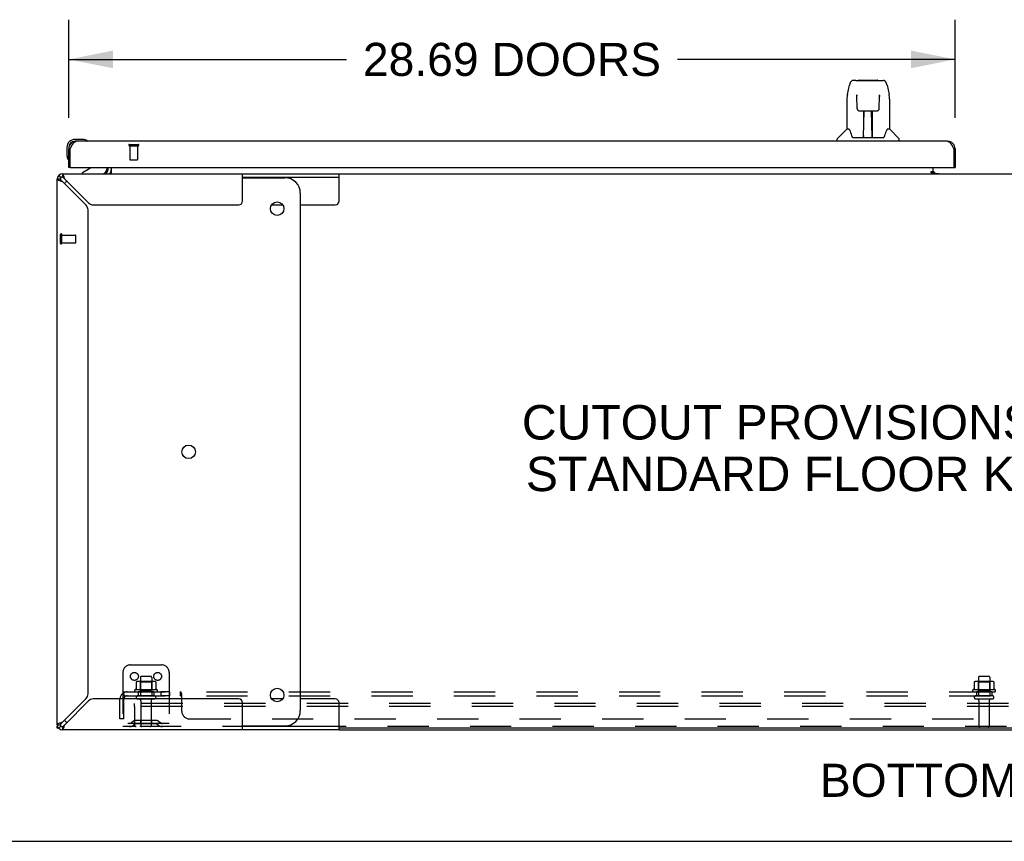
# Model space of a CAD drawing. Header units: inches. Extents: x 0 to 243, y 0 to 157.
# Tile 2 of 26: x 47 to 78, y 0 to 27. Entities that reach past the tile are written whole.
import ezdxf

# ---------------------------------------------------------------- set-up
doc = ezdxf.new("R2010")
doc.units = ezdxf.units.IN
doc.header["$LTSCALE"] = 13.357143
doc.header["$MEASUREMENT"] = 0
doc.linetypes.add('HIDDEN', pattern=[0.2, 0.1, -0.1])
doc.layers.get('0').update_dxf_attribs({"linetype": 'CONTINUOUS'})
for name, color, linetype in [('02___PRT_ALL_AXES', 7, 'CONTINUOUS'), ('DEFAULT_2', 8, 'HIDDEN'), ('DIMENSIONS', 7, 'CONTINUOUS')]:
    doc.layers.add(name, color=color, linetype=linetype)
doc.styles.get("Standard").update_dxf_attribs({"font": 'arial.ttf'})
doc.dimstyles.new('DIMSTYLE_1', dxfattribs={"dimtxt": 1.071429, "dimasz": 1.428571, "dimexe": 0.09, "dimexo": 0.07, "dimgap": 0.0375, "dimtad": 0, "dimtih": 1, "dimtoh": 1, "dimzin": 4, "dimdsep": 46, "dimtxsty": 'Standard', "dimblk": '_FILLED', "dimblk1": '_FILLED', "dimblk2": '_FILLED', "dimcen": 0.09, "dimazin": 1, "dimtfac": 1, "dimtdec": 3, "dimtofl": 0, "dimtmove": 0, "dimatfit": 3, "dimldrblk": '_FILLED', "dimfxl": 1, "dimtolj": 1, "dimtzin": 4, "dimarcsym": 0})

# ---------------------------------------------------------------- blocks, each defined once
blk = doc.blocks.new('_FILLED')
at = {"color": 0, "linetype": 'ByBlock'}
blk.add_solid([(0, 0), (-1, 0.2), (-1, -0.2)], dxfattribs=at)
blk = doc.blocks.new('*D19')
at = {"layer": 'DIMENSIONS', "color": 2, "linetype": 'Continuous'}
for p, q in [((48.111, 23.422), (48.111, 26.604)), ((76.799, 23.422), (76.799, 26.604)), ((48.111, 25.318), (57.1, 25.318)), ((76.799, 25.318), (67.81, 25.318))]:
    blk.add_line(p, q, dxfattribs=at)
at = {"layer": 'DIMENSIONS', "color": 2, "linetype": 'Continuous', "xscale": 1.4285714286, "yscale": 1.4285714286, "zscale": 1.4285714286, "rotation": 180}
blk.add_blockref('_FILLED', (48.111, 25.318), dxfattribs=at)
at = {"layer": 'DIMENSIONS', "color": 2, "linetype": 'Continuous', "xscale": 1.4285714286, "yscale": 1.4285714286, "zscale": 1.4285714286}
blk.add_blockref('_FILLED', (76.799, 25.318), dxfattribs=at)
at = {"layer": 'DIMENSIONS', "color": 2, "linetype": 'Continuous', "insert": (62.455, 25.854), "char_height": 1.07143, "width": 9.63887, "attachment_point": 2, "line_spacing_factor": 0.9}
blk.add_mtext('28.69 DOORS', dxfattribs=at)

msp = doc.modelspace()

# ---------------------------------------------------------------- linework, layer by layer
at = {"color": 7, "linetype": 'Continuous'}
for p, q in [((73.582, 24.637), (73.501, 24.637)), ((73.583, 24.637), (74.389, 24.637)), ((73.588, 24.637), (73.587, 24.637)), ((73.693, 24.649), (74.279, 24.649)), ((74.39, 24.637), (74.471, 24.637)), ((73.312, 24.177), (73.377, 24.482)), ((74.595, 24.482), (74.66, 24.177)), ((73.297, 24.034), (73.297, 23.062)), ((73.62, 24.125), (73.6, 24.125)), ((73.619, 24.161), (73.619, 24.157)), ((73.619, 24.157), (73.619, 24.153)), ((73.619, 24.153), (73.619, 24.145)), ((73.619, 24.145), (73.62, 24.134)), ((73.627, 23.73), (73.62, 24.134)), ((74.346, 23.73), (74.353, 24.142)), ((74.353, 24.151), (74.353, 24.155)), ((74.353, 24.142), (74.353, 24.151)), ((74.372, 24.125), (74.353, 24.125)), ((74.675, 24.033), (74.675, 23.062)), ((73.707, 23.652), (73.827, 23.652)), ((73.837, 22.806), (73.852, 23.653)), ((73.844, 23.237), (73.844, 23.653)), ((73.851, 23.589), (73.844, 23.589)), ((73.863, 23.653), (74.109, 23.653)), ((74.112, 22.786), (74.097, 23.653)), ((74.098, 23.589), (74.128, 23.589)), ((74.101, 23.653), (74.101, 23.589)), ((74.128, 22.786), (74.128, 23.653)), ((74.145, 23.652), (74.265, 23.652)), ((73.848, 23.428), (73.844, 23.428)), ((73.848, 23.416), (73.844, 23.416)), ((74.128, 23.428), (74.101, 23.428)), ((74.128, 23.416), (74.101, 23.416)), ((73.291, 23.056), (72.994, 22.758)), ((73.37, 23.062), (73.297, 23.062)), ((74.105, 23.188), (74.128, 23.188)), ((74.128, 23.184), (74.105, 23.184)), ((74.675, 23.062), (74.602, 23.062)), ((74.681, 23.056), (74.979, 22.758)), ((48.571, 22.728), (48.314, 22.728)), ((48.358, 22.668), (48.314, 22.668)), ((48.608, 22.725), (48.571, 22.728)), ((48.706, 22.682), (48.699, 22.683)), ((72.982, 22.668), (72.982, 22.731)), ((73.465, 22.81), (73.47, 22.802)), ((73.5, 22.786), (74.472, 22.786)), ((73.838, 22.858), (73.837, 22.832)), ((73.844, 22.786), (73.844, 22.791)), ((74.111, 22.832), (74.111, 22.858)), ((74.99, 22.668), (74.99, 22.731)), ((48.051, 22.465), (48.051, 22.209)), ((48.111, 22.465), (48.111, 22.422)), ((48.111, 22.422), (48.153, 22.422)), ((76.799, 22.422), (76.757, 22.422)), ((48.051, 22.209), (48.054, 22.171)), ((48.096, 22.08), (48.098, 22.073)), ((48.173, 21.814), (48.111, 21.814)), ((48.791, 21.787), (48.553, 21.649)), ((49.34, 21.814), (49.34, 21.767)), ((49.486, 21.814), (49.486, 21.639)), ((76.022, 21.64), (76.022, 21.69)), ((76.022, 21.69), (76.09, 21.69)), ((76.09, 21.645), (76.09, 21.814)), ((76.161, 21.621), (76.097, 21.685)), ((76.737, 21.814), (76.799, 21.814)), ((47.84, 21.444), (47.736, 21.444)), ((47.785, 21.561), (47.858, 21.488)), ((47.903, 21.61), (47.903, 21.506)), ((48.553, 21.61), (48.553, 21.649)), ((53.736, 21.506), (56.859, 21.506)), ((53.736, 21.485), (55.105, 21.485)), ((56.859, 20.735), (56.859, 21.61)), ((56.859, 21.61), (98.613, 21.61)), ((76.09, 21.64), (76.022, 21.64)), ((76.09, 21.61), (76.09, 21.64)), ((55.605, 20.985), (55.605, 4.235)), ((54.676, 20.61), (55.034, 20.61)), ((55.605, 20.61), (56.734, 20.61)), ((55.034, 4.61), (54.676, 4.61)), ((56.734, 4.61), (55.605, 4.61)), ((56.859, 3.61), (56.859, 4.485)), ((47.736, 3.777), (47.84, 3.777)), ((47.782, 3.662), (47.736, 3.662)), ((47.785, 3.659), (47.858, 3.732)), ((47.84, 3.622), (47.84, 3.61)), ((47.903, 3.714), (47.903, 3.61)), ((53.736, 3.735), (55.105, 3.735)), ((56.859, 3.714), (53.736, 3.714)), ((98.613, 3.662), (56.859, 3.662)), ((0, 0), (242.857, 0))]:
    msp.add_line(p, q, dxfattribs=at)
at = {"color": 3, "linetype": 'Continuous'}
for p, q in [((76.552, 22.668), (48.358, 22.668)), ((48.111, 21.814), (48.111, 22.422)), ((48.153, 22.422), (48.167, 22.447)), ((48.153, 21.834), (48.153, 22.422)), ((48.167, 22.447), (48.174, 22.46)), ((48.174, 22.46), (48.18, 22.473)), ((48.18, 22.473), (48.187, 22.485)), ((76.716, 22.498), (76.723, 22.485)), ((76.723, 22.485), (76.729, 22.473)), ((76.729, 22.473), (76.736, 22.46)), ((76.736, 22.46), (76.743, 22.447)), ((76.743, 22.447), (76.757, 22.422)), ((76.757, 22.422), (76.757, 21.834)), ((76.799, 22.422), (76.799, 21.814)), ((48.173, 21.814), (76.737, 21.814)), ((49.382, 21.753), (49.382, 21.814)), ((47.736, 3.777), (47.736, 21.444)), ((47.903, 21.61), (56.859, 21.61)), ((47.903, 21.368), (48.672, 20.598)), ((47.964, 21.495), (47.956, 21.519)), ((48.748, 20.675), (47.979, 21.444)), ((53.736, 20.735), (53.736, 21.61)), ((76.022, 21.645), (76.09, 21.645)), ((76.09, 21.621), (76.262, 21.621)), ((48.736, 4.777), (48.736, 20.443)), ((48.903, 20.61), (53.611, 20.61)), ((48.672, 4.622), (47.903, 3.853)), ((47.979, 3.777), (48.748, 4.546)), ((53.611, 4.61), (48.903, 4.61)), ((53.736, 3.61), (53.736, 4.485)), ((47.851, 3.838), (47.827, 3.83)), ((47.736, 3.662), (47.736, 3.725)), ((47.866, 3.61), (47.84, 3.61)), ((56.859, 3.61), (47.903, 3.61)), ((56.859, 3.61), (98.613, 3.61))]:
    msp.add_line(p, q, dxfattribs=at)
at = {"color": 7, "linetype": 'Continuous'}
for points in [[(73.501, 24.637), (73.497, 24.637), (73.482, 24.635), (73.467, 24.63), (73.453, 24.623), (73.441, 24.615), (73.43, 24.605), (73.421, 24.593), (73.412, 24.581), (73.405, 24.568), (73.398, 24.553), (73.392, 24.537), (73.386, 24.518), (73.381, 24.497), (73.377, 24.482)], [(74.571, 24.559), (74.565, 24.572), (74.559, 24.583), (74.551, 24.594), (74.543, 24.604), (74.534, 24.613), (74.523, 24.621), (74.511, 24.627), (74.499, 24.632), (74.486, 24.635), (74.471, 24.637)], [(74.595, 24.482), (74.592, 24.494), (74.587, 24.513), (74.582, 24.53), (74.577, 24.545), (74.571, 24.559)], [(73.312, 24.177), (73.306, 24.145), (73.301, 24.103), (73.298, 24.061), (73.297, 24.034)], [(73.619, 24.165), (73.619, 24.166), (73.619, 24.166), (73.619, 24.165), (73.619, 24.164), (73.619, 24.164), (73.619, 24.162), (73.619, 24.161)], [(74.353, 24.155), (74.353, 24.159), (74.354, 24.161), (74.354, 24.162), (74.354, 24.164), (74.354, 24.165), (74.354, 24.165), (74.354, 24.166)], [(74.675, 24.033), (74.675, 24.061), (74.672, 24.103), (74.666, 24.146), (74.66, 24.177)], [(73.627, 23.73), (73.628, 23.718), (73.631, 23.705), (73.637, 23.693), (73.644, 23.682), (73.653, 23.673), (73.663, 23.665), (73.674, 23.659), (73.686, 23.655), (73.699, 23.653), (73.706, 23.652)], [(73.827, 23.652), (73.83, 23.652), (73.839, 23.653), (73.848, 23.653), (73.857, 23.653), (73.863, 23.653)], [(74.109, 23.653), (74.117, 23.653), (74.126, 23.653), (74.135, 23.653), (74.143, 23.652), (74.145, 23.652)], [(74.266, 23.652), (74.275, 23.653), (74.287, 23.655), (74.299, 23.66), (74.311, 23.666), (74.321, 23.674), (74.329, 23.684), (74.337, 23.695), (74.342, 23.707), (74.345, 23.72), (74.346, 23.73)], [(73.367, 23.062), (73.372, 23.052), (73.386, 23.024), (73.401, 22.989), (73.417, 22.946), (73.433, 22.897), (73.448, 22.85)], [(74.525, 22.85), (74.539, 22.896), (74.555, 22.944), (74.571, 22.987), (74.586, 23.023), (74.6, 23.052), (74.605, 23.062)], [(73.448, 22.85), (73.45, 22.842), (73.455, 22.829), (73.46, 22.819), (73.465, 22.81)], [(73.47, 22.802), (73.476, 22.796), (73.483, 22.791), (73.491, 22.788), (73.498, 22.786), (73.5, 22.786)], [(74.472, 22.786), (74.474, 22.786), (74.481, 22.788), (74.489, 22.791), (74.496, 22.796)], [(74.496, 22.796), (74.502, 22.802), (74.507, 22.809)], [(74.507, 22.809), (74.512, 22.818), (74.517, 22.829), (74.522, 22.841), (74.525, 22.85)], [(47.84, 21.444), (47.841, 21.436), (47.843, 21.428), (47.847, 21.421), (47.852, 21.413), (47.858, 21.406)], [(47.858, 21.406), (47.866, 21.398), (47.874, 21.39), (47.883, 21.383), (47.893, 21.375), (47.903, 21.368)], [(47.979, 21.444), (47.971, 21.453), (47.964, 21.463), (47.956, 21.472), (47.948, 21.48), (47.941, 21.488), (47.933, 21.494), (47.926, 21.499), (47.918, 21.503), (47.91, 21.505), (47.903, 21.506)], [(49.464, 21.622), (49.462, 21.62), (49.461, 21.618), (49.459, 21.616), (49.458, 21.615), (49.456, 21.613), (49.455, 21.612), (49.453, 21.611), (49.452, 21.611), (49.451, 21.61), (49.449, 21.61)], [(49.486, 21.639), (49.485, 21.639), (49.483, 21.639), (49.481, 21.639), (49.479, 21.639), (49.478, 21.638), (49.476, 21.637), (49.474, 21.635), (49.472, 21.634), (49.471, 21.632), (49.469, 21.63), (49.468, 21.628), (49.466, 21.626), (49.464, 21.622)], [(47.903, 3.853), (47.893, 3.845), (47.883, 3.838), (47.874, 3.83), (47.866, 3.822), (47.858, 3.815), (47.852, 3.807), (47.847, 3.8), (47.843, 3.792), (47.841, 3.784), (47.84, 3.777)], [(47.903, 3.714), (47.91, 3.715), (47.918, 3.717), (47.926, 3.721), (47.933, 3.726), (47.941, 3.732)], [(47.941, 3.732), (47.948, 3.74), (47.956, 3.748), (47.964, 3.757), (47.971, 3.767), (47.979, 3.777)]]:
    msp.add_lwpolyline(points, dxfattribs=at)
at = {"color": 3, "linetype": 'Continuous'}
for points in [[(48.187, 22.485), (48.194, 22.498), (48.197, 22.504), (48.201, 22.51), (48.204, 22.516), (48.208, 22.522), (48.211, 22.528), (48.215, 22.534), (48.218, 22.539), (48.221, 22.545), (48.225, 22.55), (48.228, 22.556), (48.232, 22.561), (48.235, 22.567), (48.238, 22.572), (48.242, 22.577), (48.245, 22.582), (48.249, 22.587), (48.252, 22.591), (48.255, 22.596), (48.259, 22.6), (48.262, 22.605), (48.266, 22.609), (48.269, 22.613), (48.272, 22.617), (48.276, 22.621), (48.279, 22.625), (48.283, 22.628), (48.286, 22.632), (48.289, 22.635), (48.293, 22.638), (48.296, 22.641), (48.3, 22.644), (48.303, 22.647), (48.307, 22.649), (48.31, 22.652), (48.313, 22.654), (48.317, 22.656), (48.32, 22.658), (48.324, 22.66), (48.327, 22.661), (48.33, 22.663), (48.334, 22.664), (48.337, 22.665), (48.341, 22.666), (48.344, 22.667), (48.347, 22.667), (48.351, 22.668), (48.354, 22.668), (48.358, 22.668)], [(76.552, 22.668), (76.556, 22.668), (76.559, 22.668), (76.562, 22.667), (76.566, 22.667), (76.569, 22.666), (76.573, 22.665), (76.576, 22.664), (76.579, 22.663), (76.583, 22.661), (76.586, 22.66), (76.59, 22.658), (76.593, 22.656), (76.596, 22.654), (76.6, 22.652), (76.603, 22.649), (76.607, 22.647), (76.61, 22.644), (76.614, 22.641), (76.617, 22.638), (76.62, 22.635), (76.624, 22.632), (76.627, 22.628), (76.631, 22.625), (76.634, 22.621), (76.637, 22.617), (76.641, 22.613), (76.644, 22.609), (76.648, 22.605), (76.651, 22.6), (76.654, 22.596), (76.658, 22.591), (76.661, 22.587), (76.665, 22.582), (76.668, 22.577), (76.671, 22.572), (76.675, 22.567), (76.678, 22.561), (76.682, 22.556), (76.685, 22.55), (76.688, 22.545), (76.692, 22.539), (76.695, 22.534), (76.699, 22.528), (76.702, 22.522), (76.706, 22.516), (76.709, 22.51), (76.712, 22.504), (76.716, 22.498)], [(47.736, 21.444), (47.738, 21.436), (47.744, 21.428), (47.754, 21.421), (47.768, 21.413), (47.785, 21.406), (47.805, 21.398), (47.827, 21.39)], [(47.827, 21.39), (47.851, 21.383), (47.877, 21.375), (47.903, 21.368)], [(47.956, 21.519), (47.948, 21.542), (47.941, 21.561), (47.933, 21.578), (47.926, 21.592), (47.918, 21.602), (47.91, 21.608), (47.903, 21.61)], [(47.979, 21.444), (47.971, 21.47), (47.964, 21.495)], [(47.827, 3.83), (47.805, 3.822), (47.785, 3.815), (47.768, 3.807), (47.754, 3.8), (47.744, 3.792), (47.738, 3.784), (47.736, 3.777)], [(47.903, 3.853), (47.877, 3.845), (47.851, 3.838)], [(47.903, 3.61), (47.91, 3.612), (47.918, 3.618), (47.926, 3.628), (47.933, 3.642), (47.941, 3.659), (47.948, 3.679), (47.956, 3.701)], [(47.956, 3.701), (47.964, 3.725), (47.971, 3.751), (47.979, 3.777)]]:
    msp.add_lwpolyline(points, dxfattribs=at)
at = {"color": 7, "linetype": 'Continuous'}
for centre in [(54.855, 20.485), (51.988, 12.61), (54.855, 4.735)]:
    msp.add_circle(centre, 0.219, dxfattribs=at)
for centre, radius, start, end in [((73.693, 24.629), 0.0197, 90, 156.393), ((74.279, 24.629), 0.0197, 23.607, 90), ((73.305, 23.042), 0.0197, 90, 135), ((74.667, 23.042), 0.0197, 45, 90), ((48.314, 22.465), 0.263, 90, 180), ((48.314, 22.465), 0.203, 90, 180), ((48.571, 22.478), 0.25, 59.1101, 90), ((48.691, 22.683), 0.015, 270, 353.6204), ((48.691, 22.68), 0.015, 6.3796, 59.1101), ((73.022, 22.731), 0.0394, 135, 180), ((73.857, 22.806), 0.0197, 179, 270), ((73.857, 22.806), 0.0197, 260.739, 269.9232), ((74.092, 22.806), 0.0197, 270, 1), ((74.092, 22.806), 0.0197, 270.0771, 272.6469), ((74.951, 22.731), 0.0394, 0, 45), ((48.301, 22.209), 0.25, 180, 210.8899), ((48.099, 22.088), 0.015, 210.8899, 263.6204), ((48.096, 22.088), 0.015, 276.3796, 360), ((48.741, 21.874), 0.1, 300.092, 323.4532), ((49.183, 21.767), 0.157, 270, 360), ((49.24, 21.753), 0.246, 325.7693, 360), ((47.903, 21.444), 0.0625, 90, 180), ((48.363, 20.985), 0.5, 128.9378, 141.304), ((55.105, 20.985), 0.5, 0, 90), ((56.734, 20.735), 0.125, 270, 360), ((56.734, 4.485), 0.125, 0, 90), ((55.105, 4.235), 0.5, 270, 360), ((48.363, 4.235), 0.5, 218.696, 231.0622), ((47.903, 3.777), 0.0625, 180, 270)]:
    msp.add_arc(centre, radius, start, end, dxfattribs=at)
at = {"color": 3, "linetype": 'Continuous'}
for centre, radius, start, end in [((48.358, 22.422), 0.246, 90, 180), ((76.552, 22.422), 0.246, 0, 90), ((48.173, 21.834), 0.02, 180, 270), ((49.24, 21.753), 0.142, 270, 360), ((76.205, 21.725), 0.115, 192.8571, 244.7498), ((76.737, 21.834), 0.02, 270, 360), ((47.903, 21.444), 0.167, 90, 180), ((53.611, 20.735), 0.125, 270, 360), ((48.516, 20.443), 0.22, 0, 45), ((48.903, 20.83), 0.22, 225, 270), ((48.516, 4.777), 0.22, 315, 360), ((48.903, 4.39), 0.22, 90, 135), ((53.611, 4.485), 0.125, 0, 90), ((47.903, 3.777), 0.167, 180, 270)]:
    msp.add_arc(centre, radius, start, end, dxfattribs=at)
at = {"color": 7, "linetype": 'Continuous'}
for centre, start_param, end_param in [((73.837, 22.826), -1.369355, -1.264777), ((74.112, 22.826), -1.876815, -1.570796)]:
    msp.add_ellipse(centre, major_axis=(0.0394, 0), ratio=1, start_param=start_param, end_param=end_param, dxfattribs=at)
at = {"layer": '02___PRT_ALL_AXES', "color": 8, "linetype": 'HIDDEN'}
for p, q in [((50.091, 22.521), (50.091, 22.074)), ((50.091, 22.521), (50.339, 22.521)), ((50.339, 22.521), (50.339, 22.074)), ((47.883, 19.382), (47.883, 19.63)), ((47.883, 19.63), (48.33, 19.63)), ((47.883, 19.382), (48.33, 19.382)), ((50.428, 5.309), (50.428, 4.714)), ((50.794, 5.309), (50.794, 4.714)), ((77.553, 5.309), (77.553, 4.714)), ((77.919, 5.309), (77.919, 4.714)), ((50.967, 4.909), (50.255, 4.909)), ((50.277, 4.839), (50.361, 4.839)), ((50.361, 4.839), (50.361, 4.714)), ((50.861, 4.839), (50.361, 4.839)), ((50.861, 4.839), (50.861, 4.714)), ((50.861, 4.839), (50.945, 4.839)), ((51.089, 4.839), (51.089, 4.714)), ((51.37, 4.839), (51.089, 4.839)), ((51.37, 4.839), (51.37, 4.714)), ((78.092, 4.909), (77.38, 4.909)), ((77.402, 4.839), (77.486, 4.839)), ((77.986, 4.839), (77.486, 4.839)), ((77.486, 4.839), (77.486, 4.714)), ((77.986, 4.839), (78.07, 4.839)), ((77.986, 4.839), (77.986, 4.714)), ((50.861, 4.714), (50.361, 4.714)), ((50.445, 4.546), (50.445, 3.744)), ((50.777, 4.546), (50.777, 3.744)), ((51.37, 4.714), (51.089, 4.714)), ((77.986, 4.714), (77.486, 4.714)), ((77.57, 4.546), (77.57, 3.744)), ((77.902, 4.546), (77.902, 3.744))]:
    msp.add_line(p, q, dxfattribs=at)
at = {"layer": '02___PRT_ALL_AXES', "color": 3, "linetype": 'Continuous'}
msp.add_line((76.262, 21.621), (76.262, 21.61), dxfattribs=at)
at = {"layer": '02___PRT_ALL_AXES', "color": 7, "linetype": 'Continuous'}
for start, end in [(175.1015, 175.5324), (170.8498, 171.1102)]:
    msp.add_arc((48.314, 22.465), 0.263, start, end, dxfattribs=at)
at = {"layer": '02___PRT_ALL_AXES', "color": 8, "linetype": 'HIDDEN'}
for centre, radius, start, end in [((50.277, 4.878), 0.0384, 124.4497, 270), ((50.611, 4.309), 0.698, 117.6814, 120.6631), ((50.611, 4.309), 0.698, 59.3369, 62.3186), ((50.945, 4.878), 0.0384, 270, 55.5503), ((77.402, 4.878), 0.0384, 124.4497, 270), ((77.736, 4.309), 0.698, 117.6814, 120.6631), ((77.736, 4.309), 0.698, 59.3369, 62.3186), ((78.07, 4.878), 0.0384, 270, 55.5503)]:
    msp.add_arc(centre, radius, start, end, dxfattribs=at)
at = {"layer": 'DEFAULT_2', "color": 8, "linetype": 'HIDDEN'}
for p, q in [((50.073, 22.564), (50.357, 22.564)), ((50.073, 22.521), (50.357, 22.521)), ((50.101, 22.064), (50.329, 22.064)), ((47.84, 19.364), (47.84, 19.648)), ((47.883, 19.364), (47.883, 19.648)), ((48.34, 19.392), (48.34, 19.62)), ((49.861, 5.464), (49.861, 3.714)), ((50.111, 5.714), (51.111, 5.714)), ((51.361, 5.464), (51.361, 3.714)), ((50.292, 5.154), (50.292, 4.936)), ((50.867, 5.175), (50.356, 5.175)), ((50.428, 5.155), (50.408, 5.175)), ((50.428, 4.859), (50.428, 5.155)), ((50.795, 5.155), (50.428, 5.155)), ((50.764, 5.339), (50.458, 5.339)), ((50.795, 5.155), (50.815, 5.175)), ((50.795, 4.859), (50.795, 5.155)), ((50.93, 5.154), (50.93, 4.936)), ((77.417, 5.154), (77.417, 4.936)), ((77.992, 5.175), (77.481, 5.175)), ((77.553, 5.155), (77.533, 5.175)), ((77.92, 5.155), (77.553, 5.155)), ((77.553, 4.859), (77.553, 5.155)), ((77.889, 5.339), (77.583, 5.339)), ((77.92, 5.155), (77.94, 5.175)), ((77.92, 4.859), (77.92, 5.155)), ((78.055, 5.154), (78.055, 4.936)), ((49.854, 4.785), (49.933, 4.689)), ((49.892, 4.714), (49.892, 4.839)), ((49.892, 4.839), (105.58, 4.839)), ((50.428, 4.859), (50.408, 4.839)), ((50.795, 4.859), (50.428, 4.859)), ((50.795, 4.859), (50.815, 4.839)), ((51.732, 4.714), (51.732, 4.839)), ((51.752, 4.817), (51.75, 4.82)), ((51.753, 4.813), (51.752, 4.817)), ((51.767, 4.214), (51.767, 4.785)), ((77.553, 4.859), (77.533, 4.839)), ((77.92, 4.859), (77.553, 4.859)), ((77.92, 4.859), (77.94, 4.839)), ((49.767, 3.964), (49.767, 4.602)), ((49.892, 4.714), (105.58, 4.714)), ((49.892, 3.964), (49.892, 4.602)), ((50.236, 4.36), (50.236, 4.464)), ((105.236, 4.464), (50.236, 4.464)), ((50.876, 4.608), (50.347, 4.608)), ((51.739, 4.711), (51.738, 4.712)), ((51.748, 4.7), (51.745, 4.704)), ((78.001, 4.608), (77.472, 4.608)), ((50.236, 4.36), (50.236, 3.774)), ((105.236, 4.36), (50.236, 4.36)), ((49.892, 3.964), (49.767, 3.964)), ((50.204, 3.887), (50.136, 3.838)), ((50.952, 3.908), (50.271, 3.908)), ((50.436, 3.908), (50.436, 3.804)), ((50.786, 3.908), (50.786, 3.804)), ((51.018, 3.887), (51.086, 3.838)), ((52.017, 3.964), (103.455, 3.964)), ((51.361, 3.818), (49.861, 3.818)), ((50.296, 3.714), (49.861, 3.714)), ((50.265, 3.802), (50.197, 3.753)), ((50.952, 3.804), (50.271, 3.804)), ((105.176, 3.714), (50.296, 3.714)), ((50.958, 3.802), (51.025, 3.753))]:
    msp.add_line(p, q, dxfattribs=at)
for points in [[(50.298, 5.163), (50.297, 5.162), (50.295, 5.161), (50.294, 5.16), (50.293, 5.159), (50.293, 5.157), (50.292, 5.155), (50.292, 5.154)], [(50.924, 5.163), (50.926, 5.162), (50.927, 5.161), (50.928, 5.16), (50.929, 5.159), (50.93, 5.157), (50.93, 5.155), (50.93, 5.154)], [(77.423, 5.163), (77.422, 5.162), (77.42, 5.161), (77.419, 5.16), (77.418, 5.159), (77.418, 5.157), (77.417, 5.155), (77.417, 5.154)], [(78.049, 5.163), (78.051, 5.162), (78.052, 5.161), (78.053, 5.16), (78.054, 5.159), (78.055, 5.157), (78.055, 5.155), (78.055, 5.154)], [(49.854, 4.785), (49.856, 4.787), (49.858, 4.79), (49.86, 4.792), (49.862, 4.795), (49.864, 4.799), (49.866, 4.802), (49.868, 4.806), (49.869, 4.81)], [(49.869, 4.81), (49.872, 4.817), (49.874, 4.82), (49.875, 4.823), (49.877, 4.826), (49.878, 4.829), (49.88, 4.832), (49.882, 4.834), (49.884, 4.836), (49.886, 4.837), (49.888, 4.838), (49.889, 4.839), (49.891, 4.839), (49.892, 4.839)], [(50.292, 4.936), (50.292, 4.935), (50.292, 4.933), (50.292, 4.932), (50.291, 4.931), (50.291, 4.931), (50.291, 4.93), (50.29, 4.93), (50.29, 4.929), (50.29, 4.929), (50.289, 4.929), (50.289, 4.928), (50.289, 4.928), (50.288, 4.928), (50.288, 4.928), (50.288, 4.927), (50.287, 4.927), (50.287, 4.927), (50.287, 4.927)], [(50.935, 4.927), (50.935, 4.927), (50.935, 4.927), (50.935, 4.927), (50.934, 4.928), (50.934, 4.928), (50.934, 4.928), (50.933, 4.928), (50.933, 4.929), (50.933, 4.929), (50.932, 4.929), (50.932, 4.93), (50.932, 4.93), (50.931, 4.931), (50.931, 4.931), (50.931, 4.932), (50.93, 4.933), (50.93, 4.935), (50.93, 4.936)], [(51.75, 4.82), (51.749, 4.823), (51.747, 4.826), (51.746, 4.829), (51.744, 4.832), (51.742, 4.834), (51.74, 4.836), (51.738, 4.837), (51.737, 4.838), (51.735, 4.839), (51.733, 4.839), (51.732, 4.839)], [(51.746, 4.829), (51.744, 4.832), (51.742, 4.834), (51.74, 4.836), (51.738, 4.837), (51.737, 4.838), (51.735, 4.839), (51.733, 4.839), (51.732, 4.839)], [(51.767, 4.785), (51.766, 4.787), (51.764, 4.79), (51.763, 4.792), (51.761, 4.795), (51.759, 4.799), (51.758, 4.802), (51.756, 4.806), (51.753, 4.813)], [(77.417, 4.936), (77.417, 4.935), (77.417, 4.933), (77.417, 4.932), (77.416, 4.931), (77.416, 4.931), (77.416, 4.93), (77.415, 4.93), (77.415, 4.929), (77.415, 4.929), (77.414, 4.929), (77.414, 4.928), (77.414, 4.928), (77.413, 4.928), (77.413, 4.928), (77.413, 4.927), (77.412, 4.927), (77.412, 4.927), (77.412, 4.927)], [(78.06, 4.927), (78.06, 4.927), (78.06, 4.927), (78.06, 4.927), (78.059, 4.928), (78.059, 4.928), (78.059, 4.928), (78.058, 4.928), (78.058, 4.929), (78.058, 4.929), (78.057, 4.929), (78.057, 4.93), (78.057, 4.93), (78.056, 4.931), (78.056, 4.931), (78.056, 4.932), (78.055, 4.933), (78.055, 4.935), (78.055, 4.936)], [(49.892, 4.774), (49.892, 4.774), (49.892, 4.774), (49.892, 4.774), (49.892, 4.774), (49.892, 4.774), (49.892, 4.773), (49.892, 4.773), (49.892, 4.772), (49.892, 4.772), (49.892, 4.771), (49.892, 4.77)], [(49.915, 4.71), (49.915, 4.71), (49.915, 4.71), (49.915, 4.711), (49.915, 4.711), (49.915, 4.711), (49.914, 4.712), (49.914, 4.712), (49.914, 4.713), (49.913, 4.714), (49.913, 4.714), (49.913, 4.715), (49.912, 4.715), (49.912, 4.716), (49.912, 4.717), (49.911, 4.717), (49.911, 4.718), (49.911, 4.719), (49.91, 4.719), (49.91, 4.72), (49.909, 4.721), (49.909, 4.722), (49.909, 4.722), (49.908, 4.723), (49.908, 4.724), (49.908, 4.725), (49.907, 4.725), (49.907, 4.726), (49.907, 4.727), (49.906, 4.728), (49.906, 4.729), (49.905, 4.73), (49.905, 4.73), (49.905, 4.731), (49.904, 4.732), (49.904, 4.733), (49.904, 4.734), (49.903, 4.735), (49.903, 4.736), (49.902, 4.737), (49.902, 4.738), (49.902, 4.739), (49.901, 4.74), (49.901, 4.741), (49.9, 4.742), (49.9, 4.743), (49.9, 4.744), (49.899, 4.745), (49.899, 4.746), (49.899, 4.748), (49.898, 4.749), (49.898, 4.75), (49.898, 4.751), (49.897, 4.752), (49.897, 4.753), (49.897, 4.754), (49.896, 4.755), (49.896, 4.756), (49.896, 4.758), (49.895, 4.759), (49.895, 4.76), (49.895, 4.761), (49.895, 4.762), (49.894, 4.763), (49.894, 4.764), (49.894, 4.765), (49.894, 4.766), (49.894, 4.767), (49.893, 4.767), (49.893, 4.768), (49.893, 4.769), (49.893, 4.77), (49.893, 4.771), (49.893, 4.772), (49.892, 4.772), (49.892, 4.773), (49.892, 4.773), (49.892, 4.774)], [(49.92, 4.696), (49.916, 4.7), (49.914, 4.702), (49.912, 4.704), (49.909, 4.706), (49.907, 4.707), (49.905, 4.709), (49.902, 4.711), (49.9, 4.712), (49.898, 4.713), (49.896, 4.714), (49.894, 4.714), (49.892, 4.714)], [(49.913, 4.714), (49.913, 4.713), (49.913, 4.713), (49.914, 4.712), (49.914, 4.712), (49.914, 4.712), (49.915, 4.711), (49.915, 4.711), (49.915, 4.711), (49.915, 4.71), (49.915, 4.71), (49.915, 4.71)], [(49.933, 4.689), (49.933, 4.688), (49.932, 4.688), (49.931, 4.688), (49.93, 4.688), (49.929, 4.689), (49.928, 4.69), (49.926, 4.691), (49.925, 4.692), (49.923, 4.693), (49.922, 4.695), (49.92, 4.696)], [(51.742, 4.707), (51.741, 4.709), (51.739, 4.711), (51.738, 4.712), (51.736, 4.713), (51.735, 4.714), (51.733, 4.714), (51.732, 4.714)], [(51.736, 4.713), (51.735, 4.714), (51.733, 4.714), (51.732, 4.714)], [(51.745, 4.704), (51.744, 4.706), (51.742, 4.707), (51.741, 4.709)], [(51.752, 4.695), (51.75, 4.696), (51.749, 4.698), (51.748, 4.7)], [(51.767, 4.689), (51.766, 4.688), (51.764, 4.688), (51.762, 4.688), (51.761, 4.688), (51.759, 4.689), (51.758, 4.69), (51.756, 4.691), (51.754, 4.692), (51.753, 4.693), (51.752, 4.695), (51.75, 4.696)], [(51.761, 4.688), (51.759, 4.689), (51.758, 4.69), (51.756, 4.691), (51.754, 4.692), (51.753, 4.693)], [(51.767, 4.689), (51.766, 4.688), (51.764, 4.688), (51.762, 4.688)]]:
    msp.add_lwpolyline(points, dxfattribs=at)
for centre in [(50.236, 5.339), (50.986, 5.339)]:
    msp.add_circle(centre, 0.128, dxfattribs=at)
for centre, radius, start, end in [((50.073, 22.543), 0.0215, 90, 270), ((50.357, 22.543), 0.0215, 270, 90), ((50.101, 22.074), 0.01, 180, 270), ((50.329, 22.074), 0.01, 270, 360), ((47.862, 19.648), 0.0215, 360, 180), ((48.33, 19.62), 0.01, 360, 90), ((47.862, 19.364), 0.0215, 180, 0), ((48.33, 19.392), 0.01, 270, 0), ((50.111, 5.464), 0.25, 90, 180), ((51.111, 5.464), 0.25, 0, 90), ((50.356, 5.034), 0.141, 90, 113.95), ((50.458, 5.309), 0.03, 90, 180), ((50.764, 5.309), 0.03, 0, 90), ((50.867, 5.034), 0.141, 66.05, 90), ((77.481, 5.034), 0.141, 90, 113.95), ((77.583, 5.309), 0.03, 90, 180), ((77.889, 5.309), 0.03, 0, 90), ((77.992, 5.034), 0.141, 66.05, 90), ((50.004, 4.602), 0.237, 90, 180), ((50.004, 4.602), 0.112, 90, 180), ((50.347, 4.661), 0.053, 90, 270), ((50.383, 4.546), 0.0625, 0, 90), ((50.84, 4.546), 0.0625, 90, 180), ((50.876, 4.661), 0.053, 270, 90), ((77.472, 4.661), 0.053, 90, 270), ((77.508, 4.546), 0.0625, 0, 90), ((77.965, 4.546), 0.0625, 90, 180), ((78.001, 4.661), 0.053, 270, 90), ((52.017, 4.214), 0.25, 180, 270), ((50.075, 3.922), 0.104, 270, 305.7539), ((50.271, 3.794), 0.114, 90, 125.7539), ((50.952, 3.794), 0.114, 54.2461, 90), ((51.147, 3.922), 0.104, 234.2461, 270), ((50.075, 3.922), 0.208, 270, 305.7539), ((50.296, 3.774), 0.06, 180, 270), ((50.271, 3.794), 0.01, 90, 125.7539), ((50.475, 3.744), 0.03, 180, 270), ((50.747, 3.744), 0.03, 270, 360), ((50.952, 3.794), 0.01, 54.2461, 90), ((51.147, 3.922), 0.208, 234.2461, 270), ((77.6, 3.744), 0.03, 180, 270), ((77.872, 3.744), 0.03, 270, 360)]:
    msp.add_arc(centre, radius, start, end, dxfattribs=at)

# ---------------------------------------------------------------- texts
at = {"layer": 'DIMENSIONS', "color": 2, "linetype": 'Continuous', "attachment_point": 2, "line_spacing_factor": 0.9}
for s, insert, char_height, width in [('CUTOUT PROVISIONS FOR MOUNTING A\\PSTANDARD FLOOR KIT TO THE BOTTOM', (78.125, 14.125), 1.11429, 30.64079), ('BOTTOM VIEW', (77.742, 2.511), 1.07143, 10.61869)]:
    msp.add_mtext(s, dxfattribs=dict(at, insert=insert, char_height=char_height, width=width))

# ---------------------------------------------------------------- dimensions: what is measured, and where the dimension line sits
at = {"layer": 'DIMENSIONS', "color": 2, "linetype": 'Continuous'}
dim = msp.add_linear_dim(base=(48.111, 25.318), p1=(76.799, 23.352), p2=(48.111, 23.352), angle=180, text='<> DOORS', dimstyle='DIMSTYLE_1', dxfattribs=at)
dim.commit()
dim.dimension.update_dxf_attribs({"geometry": '*D19', "text_midpoint": (62.455, 25.318), "dimtype": 160})

doc.saveas('drawing.dxf')
